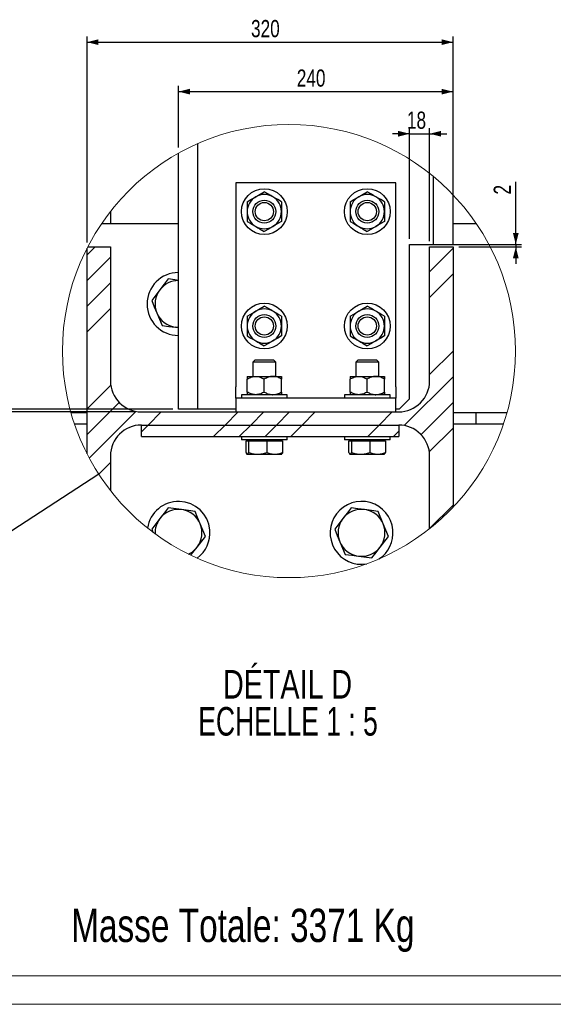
# Model space of a CAD drawing. Header units: millimetres. Extents: x 0 to 841, y 0 to 594.
# Tile 46 of 95: x 614 to 707, y 0 to 172. Entities that reach past the tile are written whole.
import ezdxf

# ---------------------------------------------------------------- set-up
doc = ezdxf.new("R2010")
doc.units = ezdxf.units.MM
for name, color, linetype in [('COTES', 1, 'Continuous'), ('NOTES', 6, 'Continuous'), ('TRAIT-FINS', 9, 'Continuous')]:
    doc.layers.add(name, color=color, linetype=linetype)
doc.layers.add('TRAIT-FORT', color=4, linetype='Continuous', lineweight=25)
doc.styles.add('SLDTEXTSTYLE0', font='TXT', dxfattribs={"width": 0.75})
doc.styles.add('SLDTEXTSTYLE6', font='TXT', dxfattribs={"width": 0.692308})
doc.dimstyles.new('SLDDIMSTYLE3', dxfattribs={"dimtxt": 0.18, "dimasz": 2, "dimexe": 0, "dimexo": 0.0625, "dimgap": 0, "dimtad": 0, "dimtih": 1, "dimtoh": 1, "dimdec": 0, "dimrnd": 1e-09, "dimzin": 0, "dimdsep": 46, "dimtxsty": 'Standard', "dimblk1": 'NONE', "dimblk2": 'NONE', "dimsah": 1, "dimcen": 0.09, "dimadec": 0, "dimazin": 0, "dimtfac": 2, "dimtdec": 0, "dimtofl": 0, "dimtmove": 0, "dimatfit": 3, "dimldrblk": 'NONE', "dimfxl": 1, "dimfrac": 2, "dimtolj": 1, "dimtzin": 0, "dimarcsym": 0})
doc.dimstyles.new('SLDDIMSTYLE5', dxfattribs={"dimtxt": 3, "dimasz": 2, "dimexe": 0, "dimexo": 0.0625, "dimgap": 0.75, "dimtad": 1, "dimdec": 0, "dimlfac": 5, "dimrnd": 1e-09, "dimzin": 12, "dimdsep": 46, "dimtxsty": 'SLDTEXTSTYLE0', "dimsah": 1, "dimcen": 0.09, "dimadec": 0, "dimazin": 3, "dimtfac": 1, "dimtdec": 0, "dimtmove": 0, "dimatfit": 0, "dimfxl": 1, "dimfrac": 2, "dimtolj": 1, "dimtzin": 12, "dimarcsym": 0})
doc.dimstyles.new('SLDDIMSTYLE6', dxfattribs={"dimtxt": 3, "dimasz": 2, "dimexe": 0, "dimexo": 0.0625, "dimgap": 0.75, "dimtad": 1, "dimdec": 0, "dimlfac": 5, "dimrnd": 1e-09, "dimzin": 12, "dimdsep": 46, "dimtxsty": 'SLDTEXTSTYLE0', "dimsah": 1, "dimcen": 0.09, "dimadec": 0, "dimazin": 3, "dimtfac": 1, "dimtdec": 0, "dimtofl": 0, "dimtmove": 0, "dimatfit": 3, "dimfxl": 1, "dimfrac": 2, "dimtolj": 1, "dimtzin": 12, "dimarcsym": 0})

# ---------------------------------------------------------------- blocks, each defined once
blk = doc.blocks.new('_None')
blk = doc.blocks.new('SW_HATCH_0')
at = {"layer": 'TRAIT-FINS', "color": 0}
for p, q in [((0, 0), (1.4, 1.4)), ((59.9, -2.96), (64, 1.14)), ((0, -4.49), (4.1, -0.39)), ((59.9, -7.45), (64, -3.35)), ((0, -8.98), (4.1, -4.88)), ((0, -13.47), (4.1, -9.37)), ((59.9, -20.92), (64, -16.82)), ((55.48, -29.83), (64, -21.31)), ((0, -26.94), (4.15, -22.79)), ((0, -31.43), (5.62, -25.81)), ((58.4, -31.41), (64, -25.8)), ((0.39, -35.53), (8.56, -27.36)), ((10.67, -29.75), (12.97, -27.45)), ((24.14, -29.75), (26.44, -27.45)), ((28.63, -29.75), (30.93, -27.45)), ((33.12, -29.75), (35.42, -27.45)), ((37.61, -29.75), (39.91, -27.45)), ((51.08, -29.75), (53.38, -27.45)), ((9.5, -30.91), (10.67, -29.75)), ((22.14, -31.75), (24.14, -29.75)), ((26.63, -31.75), (28.63, -29.75)), ((31.12, -31.75), (33.12, -29.75)), ((35.61, -31.75), (37.61, -29.75)), ((49.08, -31.75), (51.08, -29.75)), ((53.57, -31.75), (54.5, -30.81)), ((59.85, -34.44), (64, -30.29)), ((2.06, -38.35), (4.1, -36.31)), ((59.9, -47.86), (64, -43.76))]:
    blk.add_line(p, q, dxfattribs=at)
blk = doc.blocks.new('_D_37')
at = {"layer": 'COTES', "color": 1, "transparency": 16777216}
for p, q in [((700.49, 132.8), (700.49, 143.76)), ((687.12, 132.8), (701.49, 132.8)), ((700.49, 132.8), (700.49, 132.4)), ((690.52, 132.4), (701.49, 132.4)), ((700.49, 132.4), (700.49, 129.4))]:
    blk.add_line(p, q, dxfattribs=at)
for points in [[(700.49, 132.8), (700.99, 134.8), (699.99, 134.8)], [(700.49, 132.4), (699.99, 130.4), (700.99, 130.4)]]:
    blk.add_solid(points, dxfattribs=at)
at = {"layer": 'COTES', "color": 1, "transparency": 16777216, "insert": (696.63, 141.54), "char_height": 3, "attachment_point": 1, "rotation": 90, "style": 'SLDTEXTSTYLE0'}
blk.add_mtext('2', dxfattribs=at)
blk = doc.blocks.new('_D_38')
at = {"layer": 'COTES', "color": 1, "transparency": 16777216}
for p, q in [((641.52, 149.76), (641.52, 160.52)), ((689.52, 142.48), (689.52, 160.52)), ((641.52, 159.52), (689.52, 159.52))]:
    blk.add_line(p, q, dxfattribs=at)
for points in [[(641.52, 159.52), (643.52, 159.02), (643.52, 160.02)], [(689.52, 159.52), (687.52, 160.02), (687.52, 159.02)]]:
    blk.add_solid(points, dxfattribs=at)
at = {"layer": 'COTES', "color": 1, "transparency": 16777216, "insert": (662.2, 163.39), "char_height": 3, "attachment_point": 1, "style": 'SLDTEXTSTYLE0'}
blk.add_mtext('240', dxfattribs=at)
blk = doc.blocks.new('_D_39')
at = {"layer": 'COTES', "color": 1, "transparency": 16777216}
for p, q in [((625.52, 133.13), (625.52, 169.17)), ((689.52, 133.4), (689.52, 169.17)), ((625.52, 168.17), (689.52, 168.17))]:
    blk.add_line(p, q, dxfattribs=at)
for points in [[(625.52, 168.17), (627.52, 167.67), (627.52, 168.67)], [(689.52, 168.17), (687.52, 168.67), (687.52, 167.67)]]:
    blk.add_solid(points, dxfattribs=at)
at = {"layer": 'COTES', "color": 1, "transparency": 16777216, "insert": (654.2, 172.04), "char_height": 3, "attachment_point": 1, "style": 'SLDTEXTSTYLE0'}
blk.add_mtext('320', dxfattribs=at)
blk = doc.blocks.new('_D_40')
at = {"layer": 'COTES', "color": 1, "transparency": 16777216}
for p, q in [((681.92, 152.16), (678.92, 152.16)), ((681.92, 133.8), (681.92, 153.16)), ((681.92, 152.16), (685.42, 152.16)), ((685.42, 133.4), (685.42, 153.16)), ((685.42, 152.16), (688.42, 152.16))]:
    blk.add_line(p, q, dxfattribs=at)
for points in [[(681.92, 152.16), (679.92, 152.66), (679.92, 151.66)], [(685.42, 152.16), (687.42, 151.66), (687.42, 152.66)]]:
    blk.add_solid(points, dxfattribs=at)
at = {"layer": 'COTES', "color": 1, "transparency": 16777216, "insert": (681.46, 156.03), "char_height": 3, "attachment_point": 1, "style": 'SLDTEXTSTYLE0'}
blk.add_mtext('18', dxfattribs=at)
blk = doc.blocks.new('_D_41')
at = {"layer": 'COTES', "color": 1, "transparency": 16777216}
for p, q in [((611.66, 104), (611.66, 109.96)), ((640.52, 104), (610.66, 104)), ((634.02, 103.55), (610.66, 103.55)), ((611.66, 104), (611.66, 103.55)), ((611.66, 103.55), (611.66, 100.55))]:
    blk.add_line(p, q, dxfattribs=at)
for points in [[(611.66, 104), (612.16, 106), (611.16, 106)], [(611.66, 103.55), (611.16, 101.55), (612.16, 101.55)]]:
    blk.add_solid(points, dxfattribs=at)
at = {"layer": 'COTES', "color": 1, "transparency": 16777216, "insert": (607.8, 107.74), "char_height": 3, "attachment_point": 1, "rotation": 90, "style": 'SLDTEXTSTYLE0'}
blk.add_mtext('2', dxfattribs=at)
blk = doc.blocks.new('SW_NOTE_26')
at = {"layer": 'NOTES', "color": 0, "char_height": 5, "attachment_point": 2}
for s, insert, style in [('DÉTAIL D', (13.36, 6.45), 'SLDTEXTSTYLE0'), ('ECHELLE 1 : 5', (13.44, -0.02), 'SLDTEXTSTYLE6')]:
    blk.add_mtext(s, dxfattribs=dict(at, insert=insert, style=style))

msp = doc.modelspace()

# ---------------------------------------------------------------- linework, layer by layer
at = {"color": 7, "linetype": 'Continuous', "lineweight": 18}
for p, q in [((836, 5), (5, 5)), ((841, 0), (0, 0))]:
    msp.add_line(p, q, dxfattribs=at)
msp.add_circle((660.829, 114.181), 39.608, dxfattribs=at)
at = {"layer": 'TRAIT-FORT', "color": 4, "linetype": 'Continuous', "lineweight": 25}
for p, q in [((644.924, 104.002), (644.924, 150.454)), ((641.524, 104.002), (641.524, 148.765)), ((686.124, 132.802), (686.124, 144.658)), ((679.524, 143.552), (651.524, 143.552)), ((651.524, 143.552), (651.524, 107.952)), ((679.524, 107.952), (679.524, 143.552)), ((689.524, 132.802), (689.524, 141.481)), ((653.524, 140.285), (653.524, 138.552)), ((659.524, 140.285), (659.524, 138.552)), ((671.524, 140.285), (671.524, 138.552)), ((677.524, 140.285), (677.524, 138.552)), ((629.624, 138.573), (629.624, 136.402)), ((653.524, 138.552), (653.524, 136.82)), ((659.524, 138.552), (659.524, 136.82)), ((671.524, 138.552), (671.524, 136.82)), ((677.524, 138.552), (677.524, 136.82)), ((641.524, 136.402), (628.042, 136.402)), ((693.615, 136.402), (689.524, 136.402)), ((681.924, 132.802), (686.124, 132.802)), ((681.924, 105.802), (681.924, 132.802)), ((686.124, 132.802), (689.524, 132.802)), ((625.524, 96.225), (625.524, 132.134)), ((625.662, 132.402), (629.624, 132.402)), ((629.624, 132.402), (629.624, 108.952)), ((685.424, 108.952), (685.424, 132.402)), ((685.424, 132.402), (689.524, 132.402)), ((689.524, 132.402), (689.524, 86.878)), ((638.27, 124.897), (636.83, 123.019)), ((653.524, 120.285), (653.524, 118.552)), ((659.524, 120.285), (659.524, 118.552)), ((671.524, 120.285), (671.524, 118.552)), ((677.524, 120.285), (677.524, 118.552)), ((640.99, 118.337), (641.524, 118.267)), ((641.524, 118.302), (640.99, 118.337)), ((653.524, 118.552), (653.524, 116.82)), ((659.524, 118.552), (659.524, 116.82)), ((671.524, 118.552), (671.524, 116.82)), ((677.524, 118.552), (677.524, 116.82)), ((654.924, 112.652), (654.524, 112.252)), ((654.524, 112.252), (654.524, 109.752)), ((655.756, 112.252), (654.524, 112.252)), ((654.924, 112.652), (655.91, 112.652)), ((658.524, 112.252), (655.756, 112.252)), ((655.91, 112.652), (658.124, 112.652)), ((658.524, 112.252), (658.124, 112.652)), ((658.524, 109.752), (658.524, 112.252)), ((672.924, 112.652), (672.524, 112.252)), ((672.524, 112.252), (672.524, 109.752)), ((673.756, 112.252), (672.524, 112.252)), ((672.924, 112.652), (673.91, 112.652)), ((676.524, 112.252), (673.756, 112.252)), ((673.91, 112.652), (676.124, 112.652)), ((676.524, 112.252), (676.124, 112.652)), ((676.524, 109.752), (676.524, 112.252)), ((653.523, 107.017), (653.523, 109.288)), ((653.524, 109.752), (655.022, 109.752)), ((655.022, 109.752), (658.022, 109.752)), ((656.521, 107.017), (656.521, 109.288)), ((658.022, 109.752), (659.524, 109.752)), ((659.523, 107.017), (659.523, 109.288)), ((659.525, 107.017), (659.525, 109.288)), ((671.523, 107.017), (671.523, 109.288)), ((671.524, 109.752), (673.022, 109.752)), ((673.022, 109.752), (676.022, 109.752)), ((674.521, 107.017), (674.521, 109.288)), ((676.022, 109.752), (677.524, 109.752)), ((677.523, 107.017), (677.523, 109.288)), ((677.525, 107.017), (677.525, 109.288)), ((651.524, 105.952), (651.524, 107.952)), ((679.524, 107.952), (679.524, 105.952)), ((679.524, 105.952), (651.524, 105.952)), ((651.524, 105.952), (651.524, 103.552)), ((652.524, 106.552), (652.524, 105.952)), ((660.524, 106.552), (652.524, 106.552)), ((660.524, 105.952), (660.524, 106.552)), ((670.524, 106.552), (670.524, 105.952)), ((678.524, 106.552), (670.524, 106.552)), ((678.524, 105.952), (678.524, 106.552)), ((679.524, 103.552), (679.524, 105.952)), ((680.124, 104.002), (681.924, 105.802)), ((625.524, 103.402), (622.715, 103.402)), ((635.024, 103.552), (680.024, 103.552)), ((644.924, 104.002), (641.524, 104.002)), ((649.124, 104.002), (644.924, 104.002)), ((651.524, 104.002), (649.124, 104.002)), ((680.124, 104.002), (679.524, 104.002)), ((693.524, 103.402), (689.524, 103.402)), ((693.524, 103.402), (693.524, 101.402)), ((698.943, 103.402), (693.524, 103.402)), ((625.524, 101.402), (623.338, 101.402)), ((635.024, 99.252), (635.024, 101.252)), ((635.024, 101.252), (680.024, 101.252)), ((680.024, 101.252), (680.024, 99.252)), ((693.524, 101.402), (689.524, 101.402)), ((698.319, 101.402), (693.524, 101.402)), ((635.024, 99.252), (680.024, 99.252)), ((652.524, 99.252), (652.524, 98.652)), ((660.524, 98.652), (652.524, 98.652)), ((653.325, 96.42), (653.325, 98.492)), ((653.325, 98.492), (653.773, 98.492)), ((653.754, 98.652), (653.754, 98.492)), ((653.773, 98.492), (653.773, 96.42)), ((653.773, 98.492), (656.972, 98.492)), ((656.972, 98.492), (656.972, 96.42)), ((656.972, 98.492), (659.723, 98.492)), ((659.294, 98.492), (659.294, 98.652)), ((659.723, 98.492), (659.723, 96.42)), ((660.524, 98.652), (660.524, 99.252)), ((670.524, 99.252), (670.524, 98.652)), ((678.524, 98.652), (670.524, 98.652)), ((671.325, 96.42), (671.325, 98.492)), ((671.325, 98.492), (671.773, 98.492)), ((671.754, 98.652), (671.754, 98.492)), ((671.773, 98.492), (671.773, 96.42)), ((671.773, 98.492), (674.972, 98.492)), ((674.972, 98.492), (674.972, 96.42)), ((674.972, 98.492), (677.723, 98.492)), ((677.294, 98.492), (677.294, 98.652)), ((677.723, 98.492), (677.723, 96.42)), ((678.524, 98.652), (678.524, 99.252)), ((629.624, 95.852), (629.624, 89.786)), ((653.491, 96.172), (653.524, 96.152)), ((653.524, 96.152), (653.549, 96.152)), ((653.549, 96.152), (655.373, 96.152)), ((655.373, 96.152), (658.347, 96.152)), ((658.347, 96.152), (659.524, 96.152)), ((659.524, 96.152), (659.557, 96.172)), ((671.491, 96.172), (671.524, 96.152)), ((671.524, 96.152), (671.549, 96.152)), ((671.549, 96.152), (673.373, 96.152)), ((673.373, 96.152), (676.347, 96.152)), ((676.347, 96.152), (677.524, 96.152)), ((677.524, 96.152), (677.557, 96.172)), ((685.424, 83.133), (685.424, 95.852)), ((642.057, 86.468), (639.71, 86.776)), ((677.311, 83.973), (676.404, 86.16)), ((638.27, 84.897), (636.83, 83.019)), ((670.27, 84.897), (668.83, 83.019)), ((636.83, 83.019), (637.041, 82.51)), ((644.778, 79.908), (646.218, 81.786)), ((676.778, 79.908), (678.218, 81.786)), ((672.99, 78.337), (675.337, 78.029))]:
    msp.add_line(p, q, dxfattribs=at)
at = {"layer": 'TRAIT-FORT', "color": 4, "linetype": 'Continuous', "lineweight": 25, "flags": 128}
for points in [[(653.524, 140.285), (654.149, 140.646), (654.836, 141.042), (655.024, 141.151)], [(655.024, 141.151), (655.414, 141.376), (655.804, 141.601), (656.524, 142.017)], [(658.024, 141.151), (657.634, 141.376), (657.244, 141.601), (656.524, 142.017)], [(659.524, 140.285), (658.899, 140.646), (658.212, 141.042), (658.024, 141.151)], [(671.524, 140.285), (672.149, 140.646), (672.836, 141.042), (673.024, 141.151)], [(673.024, 141.151), (673.414, 141.376), (673.804, 141.601), (674.524, 142.017)], [(676.024, 141.151), (675.634, 141.376), (675.244, 141.601), (674.524, 142.017)], [(677.524, 140.285), (676.899, 140.646), (676.212, 141.042), (676.024, 141.151)], [(653.524, 136.82), (654.149, 136.459), (654.836, 136.063), (655.024, 135.954)], [(659.524, 136.82), (658.899, 136.459), (658.212, 136.063), (658.024, 135.954)], [(671.524, 136.82), (672.149, 136.459), (672.836, 136.063), (673.024, 135.954)], [(677.524, 136.82), (676.899, 136.459), (676.212, 136.063), (676.024, 135.954)], [(655.024, 135.954), (655.414, 135.729), (655.804, 135.504), (656.524, 135.088)], [(658.024, 135.954), (657.634, 135.729), (657.244, 135.504), (656.524, 135.088)], [(673.024, 135.954), (673.414, 135.729), (673.804, 135.504), (674.524, 135.088)], [(676.024, 135.954), (675.634, 135.729), (675.244, 135.504), (674.524, 135.088)], [(639.71, 126.776), (638.996, 125.844), (638.27, 124.897)], [(641.524, 126.538), (640.884, 126.622), (639.71, 126.776)], [(636.83, 123.019), (637.28, 121.934), (637.737, 120.832)], [(637.737, 120.832), (638.19, 119.739), (638.643, 118.645)], [(653.524, 120.285), (654.149, 120.646), (654.836, 121.042), (655.024, 121.151)], [(655.024, 121.151), (655.414, 121.376), (655.804, 121.601), (656.524, 122.017)], [(658.024, 121.151), (657.634, 121.376), (657.244, 121.601), (656.524, 122.017)], [(659.524, 120.285), (658.899, 120.646), (658.212, 121.042), (658.024, 121.151)], [(671.524, 120.285), (672.149, 120.646), (672.836, 121.042), (673.024, 121.151)], [(673.024, 121.151), (673.414, 121.376), (673.804, 121.601), (674.524, 122.017)], [(676.024, 121.151), (675.634, 121.376), (675.244, 121.601), (674.524, 122.017)], [(677.524, 120.285), (676.899, 120.646), (676.212, 121.042), (676.024, 121.151)], [(638.643, 118.645), (639.807, 118.493), (640.99, 118.337)], [(653.524, 116.82), (654.149, 116.459), (654.836, 116.063), (655.024, 115.954)], [(655.024, 115.954), (655.414, 115.729), (655.804, 115.504), (656.524, 115.088)], [(658.024, 115.954), (657.634, 115.729), (657.244, 115.504), (656.524, 115.088)], [(659.524, 116.82), (658.899, 116.459), (658.212, 116.063), (658.024, 115.954)], [(671.524, 116.82), (672.149, 116.459), (672.836, 116.063), (673.024, 115.954)], [(673.024, 115.954), (673.414, 115.729), (673.804, 115.504), (674.524, 115.088)], [(676.024, 115.954), (675.634, 115.729), (675.244, 115.504), (674.524, 115.088)], [(677.524, 116.82), (676.899, 116.459), (676.212, 116.063), (676.024, 115.954)], [(639.71, 86.776), (638.996, 85.844), (638.27, 84.897)], [(644.404, 86.16), (643.241, 86.312), (642.057, 86.468)], [(645.311, 83.973), (644.858, 85.066), (644.404, 86.16)], [(671.71, 86.776), (670.996, 85.844), (670.27, 84.897)], [(674.057, 86.468), (672.884, 86.622), (671.71, 86.776)], [(676.404, 86.16), (675.241, 86.312), (674.057, 86.468)], [(646.218, 81.786), (645.768, 82.871), (645.311, 83.973)], [(668.83, 83.019), (669.28, 81.934), (669.737, 80.832)], [(678.218, 81.786), (677.768, 82.871), (677.311, 83.973)], [(643.68, 78.476), (644.052, 78.961), (644.778, 79.908)], [(669.737, 80.832), (670.19, 79.739), (670.643, 78.645)], [(675.337, 78.029), (676.052, 78.961), (676.778, 79.908)], [(670.643, 78.645), (671.807, 78.493), (672.99, 78.337)]]:
    msp.add_lwpolyline(points, dxfattribs=at)
at = {"layer": 'TRAIT-FORT', "color": 4, "linetype": 'Continuous', "lineweight": 25}
for centre, radius in [((656.524, 138.552), 4), ((674.524, 138.552), 4), ((656.524, 138.552), 2), ((656.524, 138.552), 1.6), ((674.524, 138.552), 2), ((674.524, 138.552), 1.6), ((656.524, 118.552), 4), ((674.524, 118.552), 4), ((656.524, 118.552), 2), ((674.524, 118.552), 2), ((656.524, 118.552), 1.6), ((674.524, 118.552), 1.6)]:
    msp.add_circle(centre, radius, dxfattribs=at)
for centre, radius, start, end in [((656.524, 138.552), 3, 119.99946, 180.00045), ((656.524, 138.552), 3, 59.99984, 120.00016), ((656.524, 138.552), 3, 359.99954, 60.00055), ((674.524, 138.552), 3, 119.99941, 180.00047), ((674.524, 138.552), 3, 59.99984, 120.00016), ((674.524, 138.552), 3, 359.99959, 60.00051), ((656.524, 138.552), 3, 180.0004, 239.99969), ((656.524, 138.552), 3, 300.0003, 359.99961), ((674.524, 138.552), 3, 180.00038, 239.99974), ((674.524, 138.552), 3, 300.00034, 359.99956), ((656.524, 138.552), 3, 239.99984, 300.00016), ((674.524, 138.552), 3, 239.99984, 300.00016), ((641.524, 122.402), 5.5, 90.00008, 269.99992), ((641.524, 122.402), 4.1, 90.00104, 142.5217), ((641.524, 122.402), 4.1, 142.52278, 202.52267), ((641.524, 122.402), 4.1, 202.52249, 262.52314), ((656.524, 118.552), 3, 120.00031, 180.00006), ((656.524, 118.552), 3, 60.00154, 119.99846), ((656.524, 118.552), 3, 359.99994, 59.9997), ((674.524, 118.552), 3, 120.00026, 180.00007), ((674.524, 118.552), 3, 60.00154, 119.99846), ((674.524, 118.552), 3, 359.99998, 59.99966), ((656.524, 118.552), 3, 180.0004, 239.99969), ((656.524, 118.552), 3, 300.0003, 359.99961), ((674.524, 118.552), 3, 180.00038, 239.99974), ((674.524, 118.552), 3, 300.00034, 359.99956), ((656.524, 118.552), 3, 239.99984, 300.00016), ((674.524, 118.552), 3, 239.99984, 300.00016), ((635.024, 108.952), 5.4, 180.00002, 270.00007), ((680.024, 108.952), 5.4, 269.99982, 0.00007), ((635.024, 95.852), 5.4, 90.00027, 179.99989), ((680.024, 95.852), 5.4, 359.9998, 90.00006), ((641.528, 82.407), 5.496, 5.43272, 171.25714), ((673.525, 82.405), 5.499, 5.44595, 279.56379), ((641.524, 82.402), 4.1, 82.52271, 142.52289), ((641.524, 82.402), 4.1, 22.52282, 82.52228), ((673.524, 82.402), 4.1, 82.52271, 142.5229), ((673.524, 82.402), 4.1, 22.52282, 82.52231), ((641.457, 82.435), 4.027, 142.31631, 183.10368), ((673.524, 82.402), 4.1, 142.5227, 202.52264), ((641.531, 82.401), 5.494, 306.22745, 5.49526), ((641.524, 82.402), 4.1, 322.52265, 22.52271), ((673.557, 82.396), 5.467, 303.43939, 5.57637), ((673.524, 82.402), 4.1, 322.52267, 22.52265), ((641.621, 82.305), 3.964, 294.16674, 322.78197), ((673.524, 82.403), 4.1, 202.52282, 262.52228), ((673.524, 82.402), 4.1, 262.52271, 322.52289)]:
    msp.add_arc(centre, radius, start, end, dxfattribs=at)
for points, knots in [([(653.524, 109.752), (653.524, 109.752), (653.522, 109.724), (653.525, 109.628), (653.522, 109.474), (653.522, 109.347), (653.523, 109.288)], [0, 0, 0, 0, 0.0028295, 0.1824777, 0.6189283, 1, 1, 1, 1]), ([(653.523, 109.288), (653.727, 109.397), (654.139, 109.615), (654.662, 109.743), (654.959, 109.751), (655.022, 109.752)], [0, 0, 0, 0, 0.4370105, 0.8811109, 1, 1, 1, 1]), ([(655.022, 109.752), (655.152, 109.746), (655.417, 109.732), (655.932, 109.596), (656.286, 109.411), (656.521, 109.288)], [0, 0, 0, 0, 0.24662641, 0.50008691, 1, 1, 1, 1]), ([(658.022, 109.752), (657.891, 109.746), (657.627, 109.732), (657.111, 109.596), (656.756, 109.411), (656.521, 109.288)], [0, 0, 0, 0, 0.2466487, 0.5001198, 1, 1, 1, 1]), ([(659.523, 109.288), (659.318, 109.397), (658.906, 109.615), (658.382, 109.743), (658.085, 109.751), (658.022, 109.752)], [0, 0, 0, 0, 0.4369771, 0.8810997, 1, 1, 1, 1]), ([(659.524, 109.752), (659.524, 109.752), (659.522, 109.724), (659.525, 109.628), (659.522, 109.474), (659.522, 109.347), (659.523, 109.288)], [0, 0, 0, 0, 0.0028296, 0.1824777, 0.6189283, 1, 1, 1, 1]), ([(659.525, 109.288), (659.525, 109.376), (659.525, 109.513), (659.525, 109.667), (659.524, 109.734), (659.524, 109.752)], [0, 0, 0, 0, 0.5671913, 0.8827151, 1, 1, 1, 1]), ([(671.524, 109.752), (671.524, 109.752), (671.522, 109.724), (671.525, 109.628), (671.522, 109.474), (671.522, 109.347), (671.523, 109.288)], [0, 0, 0, 0, 0.0028296, 0.1824778, 0.6189283, 1, 1, 1, 1]), ([(671.523, 109.288), (671.727, 109.397), (672.139, 109.615), (672.662, 109.743), (672.959, 109.751), (673.022, 109.752)], [0, 0, 0, 0, 0.43701005, 0.88111133, 1, 1, 1, 1]), ([(673.022, 109.752), (673.152, 109.746), (673.417, 109.732), (673.932, 109.596), (674.286, 109.411), (674.521, 109.288)], [0, 0, 0, 0, 0.2466259, 0.5000871, 1, 1, 1, 1]), ([(676.022, 109.752), (675.891, 109.746), (675.627, 109.732), (675.111, 109.596), (674.756, 109.411), (674.521, 109.288)], [0, 0, 0, 0, 0.2466482, 0.5001199, 1, 1, 1, 1]), ([(677.523, 109.288), (677.318, 109.397), (676.906, 109.615), (676.382, 109.743), (676.085, 109.751), (676.022, 109.752)], [0, 0, 0, 0, 0.4369774, 0.8810996, 1, 1, 1, 1]), ([(677.524, 109.752), (677.524, 109.752), (677.522, 109.724), (677.525, 109.628), (677.522, 109.474), (677.522, 109.347), (677.523, 109.288)], [0, 0, 0, 0, 0.0028296, 0.1824778, 0.6189283, 1, 1, 1, 1]), ([(677.525, 109.288), (677.525, 109.376), (677.525, 109.513), (677.525, 109.667), (677.524, 109.734), (677.524, 109.752)], [0, 0, 0, 0, 0.5671913, 0.8827151, 1, 1, 1, 1]), ([(653.523, 107.017), (653.522, 106.958), (653.522, 106.833), (653.525, 106.679), (653.522, 106.583), (653.524, 106.553), (653.524, 106.552)], [0, 0, 0, 0, 0.3811231, 0.8070425, 0.9972218, 1, 1, 1, 1]), ([(655.022, 106.552), (654.891, 106.559), (654.627, 106.573), (654.112, 106.709), (653.758, 106.894), (653.523, 107.017)], [0, 0, 0, 0, 0.24662576, 0.50008192, 1, 1, 1, 1]), ([(656.521, 107.017), (656.317, 106.908), (655.905, 106.69), (655.382, 106.562), (655.085, 106.554), (655.022, 106.552)], [0, 0, 0, 0, 0.43701441, 0.88111218, 1, 1, 1, 1]), ([(656.521, 107.017), (656.726, 106.908), (657.138, 106.69), (657.661, 106.562), (657.959, 106.554), (658.022, 106.552)], [0, 0, 0, 0, 0.4369809, 0.8811011, 1, 1, 1, 1]), ([(658.022, 106.552), (658.152, 106.559), (658.417, 106.573), (658.933, 106.709), (659.287, 106.894), (659.523, 107.017)], [0, 0, 0, 0, 0.246648, 0.5001148, 1, 1, 1, 1]), ([(659.523, 107.017), (659.522, 106.958), (659.522, 106.833), (659.525, 106.679), (659.522, 106.583), (659.524, 106.553), (659.524, 106.552)], [0, 0, 0, 0, 0.3811231, 0.8070424, 0.9972217, 1, 1, 1, 1]), ([(659.524, 106.552), (659.524, 106.57), (659.525, 106.637), (659.525, 106.791), (659.525, 106.929), (659.525, 107.017)], [0, 0, 0, 0, 0.11086344, 0.4328087, 1, 1, 1, 1]), ([(671.523, 107.017), (671.522, 106.958), (671.522, 106.833), (671.525, 106.679), (671.522, 106.583), (671.524, 106.553), (671.524, 106.552)], [0, 0, 0, 0, 0.381123, 0.8070424, 0.9972217, 1, 1, 1, 1]), ([(673.022, 106.552), (672.891, 106.559), (672.627, 106.573), (672.112, 106.709), (671.758, 106.894), (671.523, 107.017)], [0, 0, 0, 0, 0.2466253, 0.5000821, 1, 1, 1, 1]), ([(674.521, 107.017), (674.317, 106.908), (673.905, 106.69), (673.382, 106.562), (673.085, 106.554), (673.022, 106.552)], [0, 0, 0, 0, 0.437014, 0.8811127, 1, 1, 1, 1]), ([(674.521, 107.017), (674.726, 106.908), (675.138, 106.69), (675.661, 106.562), (675.959, 106.554), (676.022, 106.552)], [0, 0, 0, 0, 0.4369808, 0.8811008, 1, 1, 1, 1]), ([(676.022, 106.552), (676.152, 106.559), (676.417, 106.573), (676.933, 106.709), (677.287, 106.894), (677.523, 107.017)], [0, 0, 0, 0, 0.2466483, 0.5001145, 1, 1, 1, 1]), ([(677.523, 107.017), (677.522, 106.958), (677.522, 106.833), (677.525, 106.679), (677.522, 106.583), (677.524, 106.553), (677.524, 106.552)], [0, 0, 0, 0, 0.381123, 0.8070424, 0.9972217, 1, 1, 1, 1]), ([(677.524, 106.552), (677.524, 106.57), (677.525, 106.637), (677.525, 106.791), (677.525, 106.929), (677.525, 107.017)], [0, 0, 0, 0, 0.1108634, 0.4328087, 1, 1, 1, 1]), ([(653.325, 96.42), (653.354, 96.348), (653.399, 96.231), (653.508, 96.174), (653.549, 96.152)], [0, 0, 0, 0, 0.6216195, 1, 1, 1, 1]), ([(653.549, 96.152), (653.589, 96.173), (653.698, 96.23), (653.744, 96.347), (653.773, 96.42)], [0, 0, 0, 0, 0.3687228, 1, 1, 1, 1]), ([(653.773, 96.42), (654.033, 96.346), (654.555, 96.195), (655.099, 96.167), (655.373, 96.152)], [0, 0, 0, 0, 0.4963815, 1, 1, 1, 1]), ([(655.373, 96.152), (655.641, 96.166), (656.184, 96.194), (656.707, 96.344), (656.972, 96.42)], [0, 0, 0, 0, 0.4935944, 1, 1, 1, 1]), ([(656.972, 96.42), (657.195, 96.346), (657.641, 96.195), (658.111, 96.167), (658.347, 96.152)], [0, 0, 0, 0, 0.4985544, 1, 1, 1, 1]), ([(658.347, 96.152), (658.578, 96.166), (659.049, 96.194), (659.496, 96.344), (659.723, 96.42)], [0, 0, 0, 0, 0.49143685, 1, 1, 1, 1]), ([(659.723, 96.42), (659.696, 96.346), (659.66, 96.247), (659.572, 96.198), (659.549, 96.185)], [0, 0, 0, 0, 0.7467249, 1, 1, 1, 1]), ([(671.325, 96.42), (671.354, 96.348), (671.399, 96.231), (671.508, 96.174), (671.549, 96.152)], [0, 0, 0, 0, 0.6216202, 1, 1, 1, 1]), ([(671.549, 96.152), (671.589, 96.173), (671.698, 96.23), (671.744, 96.347), (671.773, 96.42)], [0, 0, 0, 0, 0.3687226, 1, 1, 1, 1]), ([(671.773, 96.42), (672.033, 96.346), (672.555, 96.195), (673.099, 96.167), (673.373, 96.152)], [0, 0, 0, 0, 0.4963816, 1, 1, 1, 1]), ([(673.373, 96.152), (673.641, 96.166), (674.184, 96.194), (674.707, 96.344), (674.972, 96.42)], [0, 0, 0, 0, 0.4935948, 1, 1, 1, 1]), ([(674.972, 96.42), (675.195, 96.346), (675.641, 96.195), (676.111, 96.167), (676.347, 96.152)], [0, 0, 0, 0, 0.4985541, 1, 1, 1, 1]), ([(676.347, 96.152), (676.578, 96.166), (677.049, 96.194), (677.496, 96.344), (677.723, 96.42)], [0, 0, 0, 0, 0.4914363, 1, 1, 1, 1]), ([(677.723, 96.42), (677.696, 96.346), (677.66, 96.247), (677.572, 96.198), (677.549, 96.185)], [0, 0, 0, 0, 0.7467253, 1, 1, 1, 1])]:
    msp.add_open_spline(points, degree=3, knots=knots, dxfattribs=at)

# ---------------------------------------------------------------- block references
at = {"layer": 'NOTES', "color": 211}
msp.add_blockref('SW_NOTE_26', (647.232, 51.982), dxfattribs=at)
at = {"layer": 'TRAIT-FINS', "color": 9}
msp.add_blockref('SW_HATCH_0', (625.524, 130.998), dxfattribs=at)

# ---------------------------------------------------------------- texts
at = {"layer": 'NOTES', "color": 211, "insert": (622.738, 16.709), "char_height": 5.82083, "attachment_point": 1, "style": 'SLDTEXTSTYLE0'}
msp.add_mtext('Masse Totale: 3371 Kg', dxfattribs=at)

# ---------------------------------------------------------------- dimensions: what is measured, and where the dimension line sits
at = {"layer": 'COTES', "color": 1}
for base, p1, p2, angle, dimstyle, picture, middle in [((689.524, 168.174), (625.524, 132.134), (689.524, 132.402), 0, 'SLDDIMSTYLE6', '_D_39', (657.524, 168.174)), ((689.524, 159.525), (641.524, 148.765), (689.524, 141.481), 0, 'SLDDIMSTYLE6', '_D_38', (665.524, 159.525)), ((700.494, 132.402), (686.124, 132.802), (689.524, 132.402), 90, 'SLDDIMSTYLE5', '_D_37', (700.494, 142.648)), ((611.664, 103.552), (641.524, 104.002), (635.024, 103.552), 90, 'SLDDIMSTYLE5', '_D_41', (611.664, 108.85))]:
    dim = msp.add_linear_dim(base=base, p1=p1, p2=p2, angle=angle, dimstyle=dimstyle, dxfattribs=at)
    dim.commit()
    dim.dimension.update_dxf_attribs({"geometry": picture, "text_midpoint": middle, "dimtype": 160})
dim = msp.add_linear_dim(base=(685.423904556, 152.162239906), p1=(681.923904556, 132.802477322), p2=(685.423904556, 132.402477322), dimstyle='SLDDIMSTYLE5', dxfattribs=at)
dim.commit()
dim.dimension.update_dxf_attribs({"geometry": '_D_40', "text_midpoint": (683.673904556, 152.162239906), "dimtype": 160})

# ---------------------------------------------------------------- leaders
at = {"color": 7, "linetype": 'Continuous', "lineweight": 18, "has_arrowhead": 0}
msp.add_leader([(627.587, 92.643), (603.338, 76.933)], dimstyle='SLDDIMSTYLE3', dxfattribs=at)

doc.saveas('drawing.dxf')
